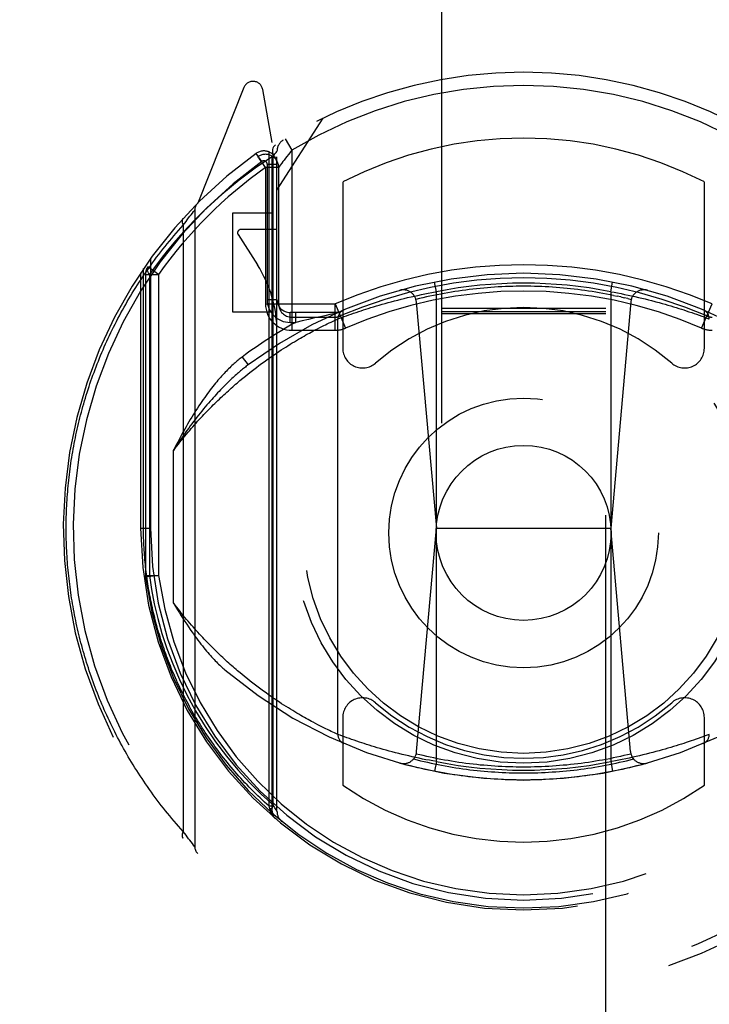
# Model space of a CAD drawing. Header units: inches. Extents: x 0 to 181, y 0 to 117.
# Tile 52 of 92: x 55.24 to 56.29, y 62.02 to 63.51. Entities that reach past the tile are written whole.
import ezdxf

# ---------------------------------------------------------------- set-up
doc = ezdxf.new("R2010")
doc.units = ezdxf.units.IN
doc.header["$LTSCALE"] = 9.946809
doc.header["$MEASUREMENT"] = 0
doc.linetypes.add('HIDDEN', pattern=[0.2, 0.1, -0.1])
doc.layers.get('0').update_dxf_attribs({"linetype": 'CONTINUOUS'})
doc.layers.add('DEFAULT_2', color=8, linetype='HIDDEN')
doc.layers.add('DIMENSIONS', color=7, linetype='CONTINUOUS')
doc.styles.get("Standard").update_dxf_attribs({"font": 'arial.ttf'})
doc.dimstyles.new('DIMSTYLE_1', dxfattribs={"dimtxt": 0.797872, "dimasz": 1.06383, "dimexe": 0.09, "dimexo": 0.07, "dimgap": 0.0375, "dimtad": 0, "dimtih": 1, "dimtoh": 1, "dimzin": 4, "dimdsep": 46, "dimtxsty": 'Standard', "dimblk": '_FILLED', "dimblk1": '_FILLED', "dimblk2": '_FILLED', "dimcen": 0.09, "dimazin": 1, "dimtfac": 1, "dimtofl": 0, "dimtmove": 0, "dimatfit": 3, "dimldrblk": '_FILLED', "dimfxl": 1, "dimtolj": 1, "dimtzin": 4, "dimarcsym": 0})

# ---------------------------------------------------------------- blocks, each defined once
blk = doc.blocks.new('_FILLED')
at = {"color": 0, "linetype": 'ByBlock'}
blk.add_solid([(0, 0), (-1, 0.2), (-1, -0.2)], dxfattribs=at)
blk = doc.blocks.new('*D13')
at = {"layer": 'DIMENSIONS', "color": 2, "linetype": 'Continuous'}
for p, q in [((55.1921, 50.0227), (53.1503, 50.0227)), ((58.8171, 50.0227), (60.9448, 50.0227))]:
    blk.add_line(p, q, dxfattribs=at)
at = {"layer": 'DIMENSIONS', "color": 2, "linetype": 'Continuous', "xscale": 1.0638297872, "yscale": 1.0638297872, "zscale": 1.0638297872}
blk.add_blockref('_FILLED', (55.1921, 50.0227), dxfattribs=at)
at = {"layer": 'DIMENSIONS', "color": 2, "linetype": 'Continuous', "xscale": 1.0638297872, "yscale": 1.0638297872, "zscale": 1.0638297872, "rotation": 180}
blk.add_blockref('_FILLED', (58.8171, 50.0227), dxfattribs=at)
at = {"layer": 'DIMENSIONS', "color": 2, "linetype": 'Continuous', "insert": (52.7513, 50.4216), "char_height": 0.79787, "width": 2.168196, "attachment_point": 3, "line_spacing_factor": 0.9}
blk.add_mtext('3.63', dxfattribs=at)

msp = doc.modelspace()

# ---------------------------------------------------------------- linework, layer by layer
at = {"layer": 'DEFAULT_2', "color": 8, "linetype": 'HIDDEN'}
for p, q in [((55.8796, 65.884), (55.8796, 39.8821)), ((56.1296, 39.8821), (56.1296, 65.884)), ((55.5792, 63.4098), (55.509, 63.2343)), ((55.6221, 63.3262), (55.6079, 63.4068)), ((55.6296, 63.254), (55.6996, 63.363)), ((55.6177, 62.3177), (55.6177, 63.3511)), ((55.6221, 62.31), (55.6221, 63.3262)), ((55.6418, 63.3316), (55.6521, 63.3145)), ((55.6067, 63.2975), (55.598, 63.3098)), ((55.6238, 63.3056), (55.6264, 63.3089)), ((55.6264, 63.3089), (55.6282, 63.3112)), ((55.6296, 62.3099), (55.6296, 63.3129)), ((55.6521, 63.3145), (55.6471, 63.3082)), ((55.6521, 63.3145), (55.6521, 63.0409)), ((55.6008, 63.3048), (55.6006, 63.3046)), ((55.6008, 63.3048), (55.6006, 63.3046)), ((55.6013, 63.3051), (55.6008, 63.3048)), ((55.6146, 63.2935), (55.6146, 63.0879)), ((55.6146, 63.2935), (55.6296, 63.2935)), ((55.6238, 62.3197), (55.6238, 63.3057)), ((55.6121, 63.2883), (55.6121, 63.0809)), ((55.6321, 63.2883), (55.6121, 63.2883)), ((55.6321, 63.2883), (55.6321, 63.0809)), ((55.7296, 63.2662), (55.7296, 63.0136)), ((56.2796, 63.0136), (56.2796, 63.2662)), ((55.499, 63.2166), (55.5009, 63.2189)), ((55.5009, 63.2189), (55.5027, 63.2213)), ((55.5027, 63.2213), (55.5045, 63.2236)), ((55.5045, 63.2236), (55.5046, 63.2237)), ((55.5046, 63.2237), (55.5046, 62.2562)), ((55.5621, 63.219), (55.5621, 63.069)), ((55.6221, 63.219), (55.5621, 63.219)), ((55.487, 63.2006), (55.4892, 63.2036)), ((55.4892, 63.2036), (55.4913, 63.2064)), ((55.4913, 63.2064), (55.4931, 63.2088)), ((55.4931, 63.2088), (55.4952, 63.2116)), ((55.4952, 63.2116), (55.4971, 63.2141)), ((55.4971, 63.2141), (55.499, 63.2166)), ((55.487, 63.2006), (55.487, 62.2793)), ((55.6296, 63.194), (55.5746, 63.194)), ((55.5704, 63.1863), (55.5999, 63.1404)), ((55.4371, 63.1498), (55.4371, 62.74)), ((55.4221, 63.1282), (55.4221, 62.74)), ((55.4265, 62.74), (55.4265, 63.1347)), ((55.4496, 63.1259), (55.4333, 63.1374)), ((55.4296, 63.1259), (55.4296, 62.6683)), ((55.4296, 63.1259), (55.4496, 63.1259)), ((55.4355, 63.1259), (55.4355, 62.6682)), ((55.4496, 63.1259), (55.4496, 62.6683)), ((55.8721, 63.0995), (55.8692, 63.1142)), ((56.1371, 63.0995), (56.14, 63.1142)), ((55.8545, 63.0962), (55.8597, 63.0972)), ((55.8597, 63.0972), (55.865, 63.0982)), ((55.8721, 62.3854), (55.8721, 63.0995)), ((56.1371, 63.0995), (56.1371, 62.3854)), ((56.1371, 63.0995), (56.1424, 63.0986)), ((56.1424, 63.0986), (56.1477, 63.0976)), ((56.1477, 63.0976), (56.153, 63.0966)), ((55.6146, 63.0879), (55.6296, 63.0879)), ((55.794, 63.0818), (55.7987, 63.083)), ((55.7987, 63.083), (55.8034, 63.0843)), ((55.8034, 63.0843), (55.8083, 63.0856)), ((55.8083, 63.0856), (55.8132, 63.0869)), ((55.8132, 63.0869), (55.8182, 63.0881)), ((55.8182, 63.0881), (55.8232, 63.0893)), ((55.8232, 63.0893), (55.8283, 63.0905)), ((55.8283, 63.0905), (55.8335, 63.0917)), ((55.8335, 63.0917), (55.8387, 63.0929)), ((55.8387, 63.0929), (55.8439, 63.094)), ((55.8415, 63.0841), (55.8721, 62.74)), ((55.8439, 63.094), (55.8492, 63.0951)), ((55.8492, 63.0951), (55.8545, 63.0962)), ((56.1677, 63.0841), (56.1371, 62.74)), ((56.1415, 63.0939), (56.1469, 63.0928)), ((56.1523, 63.0916), (56.1469, 63.0928)), ((56.1523, 63.0916), (56.1577, 63.0904)), ((56.153, 63.0966), (56.1583, 63.0955)), ((56.163, 63.0891), (56.1577, 63.0904)), ((56.1583, 63.0955), (56.1636, 63.0944)), ((56.163, 63.0891), (56.1684, 63.0878)), ((56.1636, 63.0944), (56.1688, 63.0933)), ((56.1688, 63.0933), (56.174, 63.0921)), ((56.174, 63.0921), (56.1792, 63.0909)), ((56.1792, 63.0909), (56.1843, 63.0897)), ((56.1843, 63.0897), (56.1894, 63.0885)), ((56.1894, 63.0885), (56.1944, 63.0873)), ((56.1944, 63.0873), (56.1993, 63.086)), ((56.2058, 63.0843), (56.2106, 63.083)), ((56.2106, 63.083), (56.2152, 63.0818)), ((55.5621, 63.069), (55.6221, 63.069)), ((55.6121, 63.0809), (55.718, 63.0809)), ((55.6496, 63.0529), (55.6496, 63.0679)), ((55.7221, 63.0679), (55.6496, 63.0679)), ((55.6582, 63.0529), (55.6582, 63.0679)), ((55.7179, 63.0409), (55.7179, 63.0809)), ((55.7179, 63.0809), (55.7339, 63.0442)), ((55.7459, 63.0667), (55.7499, 63.0681)), ((55.7499, 63.0681), (55.7541, 63.0695)), ((55.7541, 63.0695), (55.7574, 63.0706)), ((55.7574, 63.0706), (55.761, 63.0718)), ((55.761, 63.0718), (55.7646, 63.073)), ((55.7646, 63.073), (55.7684, 63.0742)), ((55.7684, 63.0742), (55.7724, 63.0754)), ((55.7724, 63.0754), (55.7765, 63.0767)), ((55.7765, 63.0767), (55.7807, 63.0779)), ((55.7807, 63.0779), (55.785, 63.0792)), ((55.785, 63.0792), (55.7895, 63.0805)), ((55.7895, 63.0805), (55.794, 63.0818)), ((56.1296, 63.074), (55.8796, 63.074)), ((56.1296, 63.0689), (55.8796, 63.0689)), ((56.2152, 63.0818), (56.2198, 63.0805)), ((56.2198, 63.0805), (56.2242, 63.0792)), ((56.2242, 63.0792), (56.2286, 63.0779)), ((56.2286, 63.0779), (56.2328, 63.0767)), ((56.2328, 63.0767), (56.2368, 63.0754)), ((56.2368, 63.0754), (56.2408, 63.0742)), ((56.2408, 63.0742), (56.2446, 63.073)), ((56.2446, 63.073), (56.2483, 63.0718)), ((56.2483, 63.0718), (56.2518, 63.0706)), ((56.2518, 63.0706), (56.2562, 63.0692)), ((56.2562, 63.0692), (56.2604, 63.0677)), ((56.2604, 63.0677), (56.2643, 63.0664)), ((56.2754, 63.0442), (56.2913, 63.0809)), ((55.6496, 63.0529), (55.6582, 63.0529)), ((55.6521, 63.0609), (55.7179, 63.0609)), ((55.6679, 63.0552), (55.6582, 63.0529)), ((55.6777, 63.0575), (55.6679, 63.0552)), ((55.6868, 63.0596), (55.6777, 63.0575)), ((55.6959, 63.0616), (55.6868, 63.0596)), ((55.7046, 63.0635), (55.6959, 63.0616)), ((55.7101, 63.0647), (55.7046, 63.0635)), ((55.706, 63.0506), (55.7092, 63.0521)), ((55.7092, 63.0521), (55.712, 63.0534)), ((55.7192, 63.0666), (55.7101, 63.0647)), ((55.712, 63.0534), (55.7151, 63.0549)), ((55.7151, 63.0549), (55.7181, 63.0562)), ((55.7181, 63.0562), (55.7208, 63.0575)), ((55.7221, 63.0581), (55.7252, 63.0592)), ((55.7221, 62.4269), (55.7221, 63.0581)), ((55.7252, 63.0592), (55.7285, 63.0605)), ((55.7285, 63.0605), (55.7319, 63.0617)), ((55.7319, 63.0617), (55.7351, 63.0629)), ((55.7351, 63.0629), (55.7389, 63.0643)), ((55.7389, 63.0643), (55.7423, 63.0655)), ((55.7423, 63.0655), (55.7459, 63.0667)), ((56.1296, 63.0658), (55.8796, 63.0658)), ((56.2643, 63.0664), (56.2678, 63.0652)), ((56.2678, 63.0652), (56.2719, 63.0637)), ((56.2719, 63.0637), (56.2755, 63.0624)), ((56.2755, 63.0624), (56.2791, 63.0611)), ((56.2791, 63.0611), (56.2825, 63.0598)), ((56.2825, 63.0598), (56.286, 63.0585)), ((56.286, 63.0585), (56.2871, 63.0581)), ((55.6521, 63.0409), (55.7179, 63.0409)), ((55.6791, 63.0367), (55.6817, 63.0381)), ((55.6817, 63.0381), (55.6842, 63.0395)), ((55.6842, 63.0395), (55.6878, 63.0414)), ((55.6878, 63.0414), (55.6913, 63.0432)), ((55.6913, 63.0432), (55.6946, 63.0449)), ((55.6946, 63.0449), (55.6977, 63.0465)), ((55.6977, 63.0465), (55.7007, 63.048)), ((55.7007, 63.048), (55.7035, 63.0493)), ((55.7035, 63.0493), (55.706, 63.0506)), ((55.6528, 63.0216), (55.656, 63.0235)), ((55.656, 63.0235), (55.6591, 63.0254)), ((55.6591, 63.0254), (55.6622, 63.0272)), ((55.6622, 63.0272), (55.6652, 63.0289)), ((55.6652, 63.0289), (55.6681, 63.0306)), ((55.6681, 63.0306), (55.6709, 63.0322)), ((55.6709, 63.0322), (55.6737, 63.0338)), ((55.6737, 63.0338), (55.6765, 63.0353)), ((55.6765, 63.0353), (55.6791, 63.0367)), ((55.6289, 63.0063), (55.6325, 63.0087)), ((55.6325, 63.0087), (55.636, 63.011)), ((55.636, 63.011), (55.6395, 63.0132)), ((55.6395, 63.0132), (55.6429, 63.0154)), ((55.6429, 63.0154), (55.6463, 63.0175)), ((55.6463, 63.0175), (55.6496, 63.0196)), ((55.6496, 63.0196), (55.6528, 63.0216)), ((55.5766, 63.0002), (55.5856, 62.9882)), ((55.6062, 62.9903), (55.6101, 62.9932)), ((55.6101, 62.9932), (55.614, 62.996)), ((55.614, 62.996), (55.6178, 62.9987)), ((55.6178, 62.9987), (55.6215, 63.0013)), ((55.6215, 63.0013), (55.6252, 63.0038)), ((55.6252, 63.0038), (55.6289, 63.0063)), ((55.5859, 62.9748), (55.5901, 62.9781)), ((55.5901, 62.9781), (55.5942, 62.9813)), ((55.5942, 62.9813), (55.5982, 62.9844)), ((55.5982, 62.9844), (55.6022, 62.9874)), ((55.6022, 62.9874), (55.6062, 62.9903)), ((55.5688, 62.9607), (55.5732, 62.9644)), ((55.5732, 62.9644), (55.5775, 62.968)), ((55.5775, 62.968), (55.5817, 62.9714)), ((55.5817, 62.9714), (55.5859, 62.9748)), ((55.4721, 62.6266), (55.4721, 62.8584)), ((55.4221, 62.74), (55.4265, 62.74)), ((55.4221, 62.74), (55.4371, 62.74)), ((55.842, 62.4007), (55.8721, 62.74)), ((55.8721, 62.74), (56.1371, 62.74)), ((56.1673, 62.4007), (56.1371, 62.74)), ((55.4296, 62.6683), (55.4298, 62.6656)), ((55.4296, 62.6683), (55.4496, 62.6683)), ((55.4496, 62.6683), (55.4298, 62.6656)), ((55.5804, 62.5146), (55.5761, 62.5181)), ((55.5846, 62.5112), (55.5804, 62.5146)), ((55.5888, 62.5078), (55.5846, 62.5112)), ((55.5929, 62.5046), (55.5888, 62.5078)), ((55.597, 62.5015), (55.5929, 62.5046)), ((55.6011, 62.4984), (55.597, 62.5015)), ((55.605, 62.4954), (55.6011, 62.4984)), ((55.609, 62.4926), (55.605, 62.4954)), ((55.6129, 62.4898), (55.609, 62.4926)), ((55.6167, 62.487), (55.6129, 62.4898)), ((55.6205, 62.4844), (55.6167, 62.487)), ((55.6296, 62.4781), (55.626, 62.4806)), ((55.6332, 62.4758), (55.6296, 62.4781)), ((55.6367, 62.4735), (55.6332, 62.4758)), ((55.6402, 62.4712), (55.6367, 62.4735)), ((55.6436, 62.4691), (55.6402, 62.4712)), ((55.647, 62.467), (55.6436, 62.4691)), ((55.6502, 62.4649), (55.647, 62.467)), ((55.6535, 62.463), (55.6502, 62.4649)), ((55.6566, 62.4611), (55.6535, 62.463)), ((55.6597, 62.4592), (55.6566, 62.4611)), ((55.6628, 62.4574), (55.6597, 62.4592)), ((55.6657, 62.4557), (55.6628, 62.4574)), ((55.6686, 62.454), (55.6657, 62.4557)), ((55.6715, 62.4524), (55.6686, 62.454)), ((55.6742, 62.4509), (55.6715, 62.4524)), ((55.6769, 62.4494), (55.6742, 62.4509)), ((55.6796, 62.4479), (55.6769, 62.4494)), ((55.6821, 62.4466), (55.6796, 62.4479)), ((55.6846, 62.4452), (55.6821, 62.4466)), ((55.6882, 62.4433), (55.6846, 62.4452)), ((55.6917, 62.4415), (55.6882, 62.4433)), ((55.6949, 62.4399), (55.6917, 62.4415)), ((55.698, 62.4383), (55.6949, 62.4399)), ((55.7296, 62.4524), (55.7296, 62.3496)), ((56.2796, 62.3496), (56.2796, 62.4524)), ((55.7009, 62.4369), (55.698, 62.4383)), ((55.7037, 62.4355), (55.7009, 62.4369)), ((55.7062, 62.4343), (55.7037, 62.4355)), ((55.7094, 62.4328), (55.7062, 62.4343)), ((55.7122, 62.4314), (55.7094, 62.4328)), ((55.7146, 62.4303), (55.7122, 62.4314)), ((55.7172, 62.4291), (55.7146, 62.4303)), ((55.7199, 62.4278), (55.7172, 62.4291)), ((55.7221, 62.4269), (55.7199, 62.4278)), ((55.7255, 62.4256), (55.7221, 62.4269)), ((55.729, 62.4243), (55.7255, 62.4256)), ((55.7325, 62.423), (55.729, 62.4243)), ((56.2807, 62.4244), (56.2774, 62.4232)), ((56.284, 62.4257), (56.2807, 62.4244)), ((56.2871, 62.4269), (56.284, 62.4257)), ((55.7359, 62.4218), (55.7325, 62.423)), ((55.7397, 62.4204), (55.7359, 62.4218)), ((55.7431, 62.4192), (55.7397, 62.4204)), ((55.7469, 62.4179), (55.7431, 62.4192)), ((55.7509, 62.4165), (55.7469, 62.4179)), ((55.7552, 62.415), (55.7509, 62.4165)), ((55.7586, 62.4139), (55.7552, 62.415)), ((55.7622, 62.4128), (55.7586, 62.4139)), ((55.7659, 62.4116), (55.7622, 62.4128)), ((55.7697, 62.4103), (55.7659, 62.4116)), ((55.7737, 62.4091), (55.7697, 62.4103)), ((55.7779, 62.4079), (55.7737, 62.4091)), ((56.2368, 62.4095), (56.2328, 62.4083)), ((56.2408, 62.4108), (56.2368, 62.4095)), ((56.2446, 62.412), (56.2408, 62.4108)), ((56.2483, 62.4131), (56.2446, 62.412)), ((56.2518, 62.4143), (56.2483, 62.4131)), ((56.2551, 62.4154), (56.2518, 62.4143)), ((56.2594, 62.4168), (56.2551, 62.4154)), ((56.2633, 62.4182), (56.2594, 62.4168)), ((56.267, 62.4195), (56.2633, 62.4182)), ((56.2703, 62.4207), (56.267, 62.4195)), ((56.2741, 62.422), (56.2703, 62.4207)), ((56.2774, 62.4232), (56.2741, 62.422)), ((55.7821, 62.4066), (55.7779, 62.4079)), ((55.7865, 62.4053), (55.7821, 62.4066)), ((55.791, 62.404), (55.7865, 62.4053)), ((55.7956, 62.4027), (55.791, 62.404)), ((55.8003, 62.4015), (55.7956, 62.4027)), ((55.805, 62.4002), (55.8003, 62.4015)), ((55.8099, 62.3989), (55.805, 62.4002)), ((55.8148, 62.3977), (55.8099, 62.3989)), ((55.8199, 62.3964), (55.8148, 62.3977)), ((55.8249, 62.3952), (55.8199, 62.3964)), ((55.83, 62.394), (55.8249, 62.3952)), ((55.8352, 62.3928), (55.83, 62.394)), ((56.1809, 62.3944), (56.1757, 62.3932)), ((56.186, 62.3956), (56.1809, 62.3944)), ((56.1911, 62.3968), (56.186, 62.3956)), ((56.196, 62.3981), (56.1911, 62.3968)), ((56.201, 62.3993), (56.196, 62.3981)), ((56.2058, 62.4006), (56.201, 62.3993)), ((56.2106, 62.4019), (56.2058, 62.4006)), ((56.2152, 62.4032), (56.2106, 62.4019)), ((56.2198, 62.4045), (56.2152, 62.4032)), ((56.2242, 62.4057), (56.2198, 62.4045)), ((56.2286, 62.407), (56.2242, 62.4057)), ((56.2328, 62.4083), (56.2286, 62.407)), ((55.8404, 62.3917), (55.8352, 62.3928)), ((55.8457, 62.3905), (55.8404, 62.3917)), ((55.8509, 62.3894), (55.8457, 62.3905)), ((55.8562, 62.3884), (55.8509, 62.3894)), ((55.8615, 62.3874), (55.8562, 62.3884)), ((55.8668, 62.3864), (55.8615, 62.3874)), ((55.8721, 62.3854), (55.8668, 62.3864)), ((55.8721, 62.3854), (55.8692, 62.3707)), ((56.1371, 62.3854), (56.14, 62.3707)), ((56.1495, 62.3877), (56.1442, 62.3867)), ((56.1548, 62.3887), (56.1495, 62.3877)), ((56.1601, 62.3898), (56.1548, 62.3887)), ((56.1653, 62.3909), (56.1601, 62.3898)), ((56.1706, 62.392), (56.1653, 62.3909)), ((56.1757, 62.3932), (56.1706, 62.392)), ((55.6264, 62.3152), (55.6238, 62.3197)), ((55.6187, 62.3138), (55.6177, 62.3177)), ((55.6221, 62.3177), (55.6177, 62.3177)), ((55.619, 62.3119), (55.6187, 62.3138)), ((55.6221, 62.3138), (55.6187, 62.3138)), ((55.6191, 62.3112), (55.619, 62.3119)), ((55.6221, 62.31), (55.6221, 62.3101)), ((55.6282, 62.3121), (55.6264, 62.3152)), ((55.6293, 62.3104), (55.6282, 62.3121)), ((55.4892, 62.2763), (55.487, 62.2793)), ((55.4913, 62.2736), (55.4892, 62.2763)), ((55.4931, 62.2711), (55.4913, 62.2736)), ((55.4952, 62.2683), (55.4931, 62.2711)), ((55.4971, 62.2659), (55.4952, 62.2683)), ((55.499, 62.2634), (55.4971, 62.2659)), ((55.5009, 62.261), (55.499, 62.2634)), ((55.5027, 62.2587), (55.5009, 62.261)), ((55.5046, 62.2562), (55.5027, 62.2587))]:
    msp.add_line(p, q, dxfattribs=at)
for points in [[(55.6271, 63.3225), (55.6256, 63.3212), (55.6244, 63.3197), (55.6235, 63.3179), (55.6229, 63.3157), (55.6226, 63.3134), (55.6227, 63.3109), (55.6231, 63.3083), (55.6238, 63.3056)], [(55.6282, 63.3112), (55.6293, 63.3125), (55.6295, 63.3128), (55.6296, 63.3129)], [(55.6471, 63.3082), (55.6447, 63.3052), (55.6424, 63.3023), (55.6404, 63.2996), (55.6386, 63.2972), (55.637, 63.295), (55.6345, 63.2916)], [(55.6238, 63.3057), (55.5982, 63.2886), (55.5721, 63.2691), (55.5455, 63.247), (55.5184, 63.2224)], [(55.6039, 63.2999), (55.603, 63.3012), (55.6022, 63.3023), (55.6015, 63.3032), (55.601, 63.304), (55.6007, 63.3044), (55.6006, 63.3046)], [(55.6121, 63.2883), (55.6111, 63.2897), (55.6101, 63.2912), (55.609, 63.2927), (55.6079, 63.2943), (55.6068, 63.2958), (55.6058, 63.2973), (55.6039, 63.2999)], [(55.6345, 63.2916), (55.6336, 63.2903), (55.6325, 63.2888)], [(55.6325, 63.2888), (55.6322, 63.2884), (55.6321, 63.2883)], [(55.5184, 63.2224), (55.5059, 63.21), (55.4941, 63.1977), (55.483, 63.1856), (55.4726, 63.1737), (55.4628, 63.1618), (55.4534, 63.15), (55.4442, 63.138), (55.4355, 63.1259)], [(55.4865, 63.2107), (55.4864, 63.2106), (55.4863, 63.2104), (55.4862, 63.2103), (55.4861, 63.2102), (55.486, 63.21), (55.4859, 63.2098), (55.4858, 63.2097), (55.4858, 63.2095), (55.4857, 63.2094), (55.4856, 63.2092), (55.4855, 63.209), (55.4855, 63.2088), (55.4854, 63.2086), (55.4854, 63.2085), (55.4853, 63.2083), (55.4853, 63.2081), (55.4853, 63.2079), (55.4853, 63.2077), (55.4852, 63.2075), (55.4852, 63.2073), (55.4852, 63.2071), (55.4852, 63.2068), (55.4852, 63.2066), (55.4852, 63.2064), (55.4852, 63.2062), (55.4852, 63.206), (55.4853, 63.2057), (55.4853, 63.2055), (55.4853, 63.2053), (55.4854, 63.205), (55.4854, 63.2048), (55.4855, 63.2046), (55.4855, 63.2043), (55.4856, 63.2041), (55.4857, 63.2039), (55.4857, 63.2036), (55.4858, 63.2034), (55.4859, 63.2031), (55.486, 63.2029), (55.4861, 63.2026), (55.4862, 63.2024), (55.4863, 63.2021), (55.4864, 63.2019), (55.4865, 63.2016), (55.4867, 63.2014), (55.4868, 63.2011), (55.4869, 63.2009), (55.487, 63.2006)], [(55.309, 62.74), (55.309, 62.7443), (55.3091, 62.7485), (55.3091, 62.7528), (55.3092, 62.7571), (55.3093, 62.7614), (55.3095, 62.7657), (55.3097, 62.77), (55.3099, 62.7743), (55.3101, 62.7786), (55.3104, 62.7829), (55.3106, 62.7872), (55.311, 62.7915), (55.3113, 62.7958), (55.3117, 62.8001), (55.312, 62.8044), (55.3125, 62.8087), (55.3129, 62.813), (55.3134, 62.8173), (55.3139, 62.8216), (55.3144, 62.8259), (55.315, 62.8302), (55.3156, 62.8345), (55.3162, 62.8388), (55.3168, 62.8431), (55.3175, 62.8474), (55.3182, 62.8517), (55.3189, 62.856), (55.3197, 62.8603), (55.3204, 62.8646), (55.3213, 62.8689), (55.3221, 62.8732), (55.323, 62.8775), (55.3239, 62.8819), (55.3248, 62.8862), (55.3258, 62.8905), (55.3267, 62.8948), (55.3278, 62.8991), (55.3288, 62.9034), (55.3299, 62.9077), (55.331, 62.9121), (55.3321, 62.9164), (55.3333, 62.9207), (55.3345, 62.925), (55.3357, 62.9293), (55.337, 62.9337), (55.3383, 62.938), (55.3396, 62.9423), (55.3409, 62.9466), (55.3423, 62.951), (55.3437, 62.9553), (55.3452, 62.9596), (55.3467, 62.9639), (55.3482, 62.9682), (55.3497, 62.9726), (55.3513, 62.9769), (55.3529, 62.9812), (55.3545, 62.9855), (55.3562, 62.9899), (55.3579, 62.9942), (55.3597, 62.9985), (55.3614, 63.0028), (55.3633, 63.0071), (55.3651, 63.0114), (55.367, 63.0158), (55.3689, 63.0201), (55.3708, 63.0244), (55.3728, 63.0287), (55.3749, 63.033), (55.3769, 63.0373), (55.379, 63.0416), (55.3811, 63.0459), (55.3833, 63.0502), (55.3855, 63.0545), (55.3877, 63.0588), (55.39, 63.0631), (55.3923, 63.0673), (55.3947, 63.0716), (55.397, 63.0759), (55.3995, 63.0802), (55.4019, 63.0844), (55.4044, 63.0887), (55.407, 63.0929), (55.4095, 63.0972), (55.4121, 63.1014), (55.4148, 63.1057), (55.4175, 63.1099), (55.4202, 63.1141), (55.423, 63.1183), (55.4258, 63.1225), (55.4287, 63.1267), (55.4315, 63.1309), (55.4345, 63.1351), (55.4375, 63.1393), (55.4405, 63.1435), (55.4435, 63.1476), (55.4466, 63.1518), (55.4498, 63.1559), (55.4529, 63.16), (55.4562, 63.1642), (55.4594, 63.1683), (55.4627, 63.1723), (55.4661, 63.1764), (55.4695, 63.1805), (55.4729, 63.1846), (55.4764, 63.1886), (55.4799, 63.1926), (55.4834, 63.1966), (55.487, 63.2006)], [(55.4355, 63.1259), (55.4341, 63.1281), (55.4331, 63.1303), (55.4325, 63.1324), (55.4323, 63.1343), (55.4326, 63.136), (55.4333, 63.1374)], [(56.0046, 63.1078), (55.9991, 63.1078), (55.9936, 63.1077), (55.9881, 63.1076), (55.9826, 63.1075), (55.9771, 63.1073), (55.9716, 63.107), (55.966, 63.1067), (55.9605, 63.1064), (55.955, 63.106), (55.9495, 63.1056), (55.9441, 63.1051), (55.9386, 63.1046), (55.9331, 63.104), (55.9276, 63.1034), (55.9221, 63.1028), (55.9167, 63.1021), (55.9112, 63.1014), (55.9057, 63.1006), (55.9003, 63.0998), (55.8948, 63.0989), (55.8894, 63.098), (55.884, 63.097), (55.8786, 63.096), (55.8731, 63.095), (55.8677, 63.0939), (55.8623, 63.0928), (55.857, 63.0916), (55.8516, 63.0904), (55.8462, 63.0891), (55.8409, 63.0878)], [(55.865, 63.0982), (55.8704, 63.0992), (55.8721, 63.0995)], [(56.1415, 63.0939), (56.1361, 63.095), (56.1307, 63.096), (56.1253, 63.097), (56.1198, 63.098), (56.1144, 63.0989), (56.109, 63.0998), (56.1035, 63.1006), (56.098, 63.1014), (56.0926, 63.1021), (56.0871, 63.1028), (56.0816, 63.1034), (56.0762, 63.104), (56.0707, 63.1046), (56.0652, 63.1051), (56.0597, 63.1056), (56.0542, 63.106), (56.0487, 63.1064), (56.0432, 63.1067), (56.0377, 63.107), (56.0322, 63.1073), (56.0267, 63.1075), (56.0212, 63.1076), (56.0156, 63.1077), (56.0101, 63.1078), (56.0046, 63.1078)], [(56.1993, 63.086), (56.2042, 63.0848), (56.2058, 63.0843)], [(55.7208, 63.0575), (55.7221, 63.0581), (55.7221, 63.0581)], [(55.5766, 63.0002), (55.5752, 62.9991), (55.5737, 62.998), (55.5722, 62.9968), (55.5706, 62.9955), (55.5691, 62.9943), (55.5675, 62.993), (55.566, 62.9916), (55.5644, 62.9902), (55.5627, 62.9887), (55.5611, 62.9872), (55.5594, 62.9857), (55.5577, 62.9841), (55.5561, 62.9824), (55.5543, 62.9807), (55.5526, 62.9789), (55.5508, 62.9771), (55.5491, 62.9753), (55.5473, 62.9733), (55.5454, 62.9713), (55.5436, 62.9693), (55.5417, 62.9671), (55.5398, 62.965), (55.5379, 62.9627), (55.536, 62.9604), (55.534, 62.958), (55.5321, 62.9555), (55.5301, 62.953), (55.528, 62.9503), (55.526, 62.9476), (55.5239, 62.9448), (55.5218, 62.942), (55.5197, 62.939), (55.5175, 62.9359), (55.5153, 62.9327), (55.5131, 62.9295), (55.5109, 62.9261), (55.5086, 62.9226), (55.5063, 62.9191)], [(55.5856, 62.9882), (55.5843, 62.9872), (55.5829, 62.9862), (55.5815, 62.9851), (55.5801, 62.984), (55.5787, 62.9828), (55.5772, 62.9816), (55.5757, 62.9804), (55.5742, 62.9791), (55.5726, 62.9778), (55.571, 62.9765), (55.5694, 62.9751), (55.5678, 62.9737), (55.5661, 62.9722), (55.5644, 62.9706), (55.5627, 62.9691), (55.5609, 62.9674), (55.5591, 62.9658), (55.5573, 62.964), (55.5555, 62.9623), (55.5536, 62.9604), (55.5516, 62.9585), (55.5497, 62.9566), (55.5477, 62.9545), (55.5456, 62.9524), (55.5436, 62.9503), (55.5415, 62.9481), (55.5393, 62.9458), (55.5371, 62.9434), (55.5349, 62.941), (55.5326, 62.9384), (55.5303, 62.9358), (55.5279, 62.9331), (55.5255, 62.9303), (55.5231, 62.9274), (55.5206, 62.9245), (55.518, 62.9214), (55.5154, 62.9182), (55.5128, 62.915)], [(55.4721, 62.8584), (55.4746, 62.8616), (55.4771, 62.8648), (55.4796, 62.8679), (55.482, 62.871), (55.4845, 62.8741), (55.487, 62.8771), (55.4894, 62.8801), (55.4919, 62.883), (55.4943, 62.886), (55.4968, 62.8888), (55.4992, 62.8916), (55.5017, 62.8944), (55.5041, 62.8972), (55.5065, 62.8999), (55.5089, 62.9026), (55.5114, 62.9052), (55.5138, 62.9078), (55.5162, 62.9104), (55.5185, 62.9129), (55.5209, 62.9154), (55.5233, 62.9179), (55.5257, 62.9203), (55.528, 62.9227), (55.5304, 62.9251), (55.5327, 62.9274), (55.535, 62.9297), (55.5374, 62.932), (55.5397, 62.9342), (55.542, 62.9364), (55.5443, 62.9386), (55.5465, 62.9408), (55.5488, 62.9429), (55.5511, 62.945), (55.5533, 62.947), (55.5556, 62.9491), (55.5578, 62.9511), (55.5601, 62.9531), (55.5623, 62.955), (55.5645, 62.9569), (55.5667, 62.9588), (55.5688, 62.9607)], [(55.5063, 62.9191), (55.5042, 62.9157), (55.502, 62.9123), (55.4999, 62.9088), (55.4978, 62.9052), (55.4956, 62.9017), (55.4935, 62.898), (55.4914, 62.8943), (55.4892, 62.8905), (55.4871, 62.8867), (55.485, 62.8828), (55.4828, 62.8789), (55.4807, 62.8749), (55.4786, 62.8709), (55.4764, 62.8668), (55.4743, 62.8626), (55.4721, 62.8584)], [(55.5128, 62.915), (55.5103, 62.9118), (55.5078, 62.9087), (55.5053, 62.9055), (55.5028, 62.9022), (55.5003, 62.8989), (55.4978, 62.8955), (55.4953, 62.8921), (55.4927, 62.8886), (55.4902, 62.885), (55.4876, 62.8814), (55.4851, 62.8777), (55.4825, 62.874), (55.4799, 62.8702), (55.4773, 62.8663), (55.4747, 62.8624), (55.4721, 62.8584)], [(55.487, 62.2793), (55.4835, 62.2832), (55.48, 62.2871), (55.4766, 62.2911), (55.4732, 62.295), (55.4698, 62.299), (55.4665, 62.3029), (55.4632, 62.3069), (55.46, 62.3109), (55.4568, 62.3149), (55.4537, 62.319), (55.4505, 62.323), (55.4475, 62.327), (55.4444, 62.3311), (55.4414, 62.3351), (55.4385, 62.3392), (55.4356, 62.3433), (55.4327, 62.3474), (55.4298, 62.3515), (55.427, 62.3556), (55.4243, 62.3597), (55.4215, 62.3638), (55.4188, 62.3679), (55.4162, 62.3721), (55.4136, 62.3762), (55.411, 62.3804), (55.4085, 62.3845), (55.406, 62.3887), (55.4035, 62.3928), (55.4011, 62.397), (55.3987, 62.4012), (55.3963, 62.4054), (55.394, 62.4095), (55.3917, 62.4137), (55.3894, 62.4179), (55.3872, 62.4221), (55.385, 62.4263), (55.3829, 62.4305), (55.3808, 62.4347), (55.3787, 62.4389), (55.3767, 62.4431), (55.3747, 62.4473), (55.3727, 62.4516), (55.3707, 62.4558), (55.3688, 62.46), (55.367, 62.4642), (55.3651, 62.4685), (55.3633, 62.4727), (55.3615, 62.4769), (55.3598, 62.4811), (55.3581, 62.4854), (55.3564, 62.4896), (55.3548, 62.4939), (55.3531, 62.4981), (55.3516, 62.5023), (55.35, 62.5066), (55.3485, 62.5108), (55.347, 62.5151), (55.3455, 62.5193), (55.3441, 62.5235), (55.3427, 62.5278), (55.3413, 62.532), (55.34, 62.5363), (55.3387, 62.5405), (55.3374, 62.5447), (55.3362, 62.549), (55.335, 62.5532), (55.3338, 62.5575), (55.3326, 62.5617), (55.3315, 62.566), (55.3304, 62.5702), (55.3293, 62.5744), (55.3283, 62.5787), (55.3273, 62.5829), (55.3263, 62.5872), (55.3253, 62.5914), (55.3244, 62.5957), (55.3235, 62.5999), (55.3226, 62.6041), (55.3218, 62.6084), (55.321, 62.6126), (55.3202, 62.6169), (55.3194, 62.6211), (55.3187, 62.6253), (55.318, 62.6296), (55.3173, 62.6338), (55.3166, 62.6381), (55.316, 62.6423), (55.3154, 62.6466), (55.3148, 62.6508), (55.3143, 62.655), (55.3138, 62.6593), (55.3133, 62.6635), (55.3128, 62.6678), (55.3124, 62.672), (55.312, 62.6762), (55.3116, 62.6805), (55.3112, 62.6847), (55.3109, 62.689), (55.3106, 62.6932), (55.3103, 62.6974), (55.3101, 62.7017), (55.3099, 62.7059), (55.3097, 62.7102), (55.3095, 62.7144), (55.3093, 62.7187), (55.3092, 62.7229), (55.3091, 62.7272), (55.3091, 62.7314), (55.309, 62.7357), (55.309, 62.74)], [(55.6177, 62.3177), (55.6142, 62.3208), (55.6107, 62.324), (55.6072, 62.3272), (55.6038, 62.3304), (55.6004, 62.3336), (55.5971, 62.3369), (55.5938, 62.3402), (55.5905, 62.3434), (55.5872, 62.3467), (55.5841, 62.3501), (55.5809, 62.3534), (55.5778, 62.3567), (55.5747, 62.3601), (55.5716, 62.3634), (55.5686, 62.3668), (55.5656, 62.3702), (55.5627, 62.3736), (55.5598, 62.3771), (55.5569, 62.3805), (55.5541, 62.3839), (55.5513, 62.3874), (55.5486, 62.3908), (55.5458, 62.3943), (55.5432, 62.3978), (55.5405, 62.4013), (55.5379, 62.4048), (55.5353, 62.4083), (55.5328, 62.4118), (55.5303, 62.4153), (55.5278, 62.4189), (55.5254, 62.4224), (55.523, 62.426), (55.5206, 62.4295), (55.5183, 62.4331), (55.516, 62.4367), (55.5137, 62.4402), (55.5115, 62.4438), (55.5093, 62.4474), (55.5071, 62.451), (55.5049, 62.4546), (55.5028, 62.4582), (55.5008, 62.4618), (55.4987, 62.4654), (55.4967, 62.469), (55.4948, 62.4726), (55.4928, 62.4763), (55.4909, 62.4799), (55.489, 62.4835), (55.4872, 62.4871), (55.4854, 62.4908), (55.4836, 62.4944), (55.4818, 62.4981), (55.4801, 62.5017), (55.4784, 62.5053), (55.4768, 62.509), (55.4751, 62.5126), (55.4735, 62.5163), (55.472, 62.5199), (55.4704, 62.5236), (55.4689, 62.5273), (55.4674, 62.5309), (55.466, 62.5346), (55.4645, 62.5382), (55.4631, 62.5419), (55.4618, 62.5456), (55.4604, 62.5492), (55.4591, 62.5529), (55.4578, 62.5566), (55.4566, 62.5602), (55.4553, 62.5639), (55.4541, 62.5676), (55.453, 62.5712), (55.4518, 62.5749), (55.4507, 62.5786), (55.4496, 62.5822), (55.4485, 62.5859), (55.4475, 62.5896), (55.4465, 62.5932), (55.4455, 62.5969), (55.4445, 62.6006), (55.4436, 62.6042), (55.4427, 62.6079), (55.4418, 62.6116), (55.441, 62.6152), (55.4401, 62.6189), (55.4393, 62.6226), (55.4385, 62.6263), (55.4378, 62.6299), (55.4371, 62.6336), (55.4363, 62.6373), (55.4357, 62.6409), (55.435, 62.6446), (55.4344, 62.6483), (55.4338, 62.6519), (55.4332, 62.6556), (55.4326, 62.6593), (55.4321, 62.6629), (55.4316, 62.6666), (55.4311, 62.6703), (55.4307, 62.6739), (55.4302, 62.6776), (55.4298, 62.6813), (55.4294, 62.6849), (55.4291, 62.6886), (55.4287, 62.6923), (55.4284, 62.6959), (55.4281, 62.6996), (55.4279, 62.7033), (55.4276, 62.7069), (55.4274, 62.7106), (55.4272, 62.7143), (55.427, 62.7179), (55.4269, 62.7216), (55.4268, 62.7253), (55.4267, 62.729), (55.4266, 62.7326), (55.4265, 62.7363), (55.4265, 62.74)], [(55.4298, 62.6656), (55.4299, 62.666), (55.4304, 62.6664), (55.4312, 62.6669), (55.4323, 62.6673), (55.4338, 62.6678), (55.4355, 62.6683)], [(55.4355, 62.6682), (55.4387, 62.6468), (55.443, 62.625), (55.4483, 62.6028), (55.4547, 62.5801), (55.4622, 62.5571), (55.471, 62.5338), (55.4811, 62.5104), (55.4924, 62.4869)], [(55.4721, 62.6266), (55.4752, 62.6213), (55.4783, 62.6163), (55.4812, 62.6114), (55.4841, 62.6068), (55.4869, 62.6024), (55.4896, 62.5982), (55.4923, 62.5941), (55.4949, 62.5902), (55.4975, 62.5864), (55.5, 62.5828), (55.5024, 62.5794), (55.5048, 62.5761), (55.5071, 62.5728), (55.5094, 62.5698), (55.5117, 62.5668), (55.5139, 62.5639), (55.5161, 62.5612), (55.5182, 62.5585), (55.5203, 62.556), (55.5224, 62.5535), (55.5244, 62.5512), (55.5263, 62.5489), (55.5283, 62.5467), (55.5302, 62.5446), (55.532, 62.5426), (55.5339, 62.5406), (55.5356, 62.5388), (55.5374, 62.537), (55.5391, 62.5352), (55.5408, 62.5336), (55.5425, 62.532), (55.5441, 62.5305), (55.5457, 62.529), (55.5472, 62.5276), (55.5488, 62.5262), (55.5503, 62.525)], [(55.5761, 62.5181), (55.5718, 62.5217), (55.5696, 62.5236), (55.5674, 62.5254), (55.5652, 62.5273), (55.563, 62.5293), (55.5608, 62.5312), (55.5585, 62.5332), (55.5563, 62.5352), (55.554, 62.5373), (55.5518, 62.5393), (55.5495, 62.5414), (55.5472, 62.5436), (55.5449, 62.5457), (55.5426, 62.5479), (55.5403, 62.5501), (55.538, 62.5524), (55.5356, 62.5547), (55.5333, 62.557), (55.5309, 62.5593), (55.5285, 62.5617), (55.5262, 62.5641), (55.5238, 62.5666), (55.5214, 62.569), (55.519, 62.5715), (55.5166, 62.5741), (55.5142, 62.5767), (55.5117, 62.5793), (55.5093, 62.582), (55.5069, 62.5847), (55.5044, 62.5874), (55.502, 62.5902), (55.4995, 62.593), (55.4971, 62.5958), (55.4946, 62.5987), (55.4921, 62.6016), (55.4896, 62.6046), (55.4871, 62.6076), (55.4846, 62.6107), (55.4821, 62.6138), (55.4796, 62.6169), (55.4771, 62.6201), (55.4746, 62.6233), (55.4721, 62.6266)], [(55.4924, 62.4869), (55.5058, 62.4625), (55.5203, 62.4388), (55.5361, 62.4157), (55.5528, 62.3936), (55.5703, 62.3728), (55.5882, 62.3534), (55.6059, 62.3357), (55.6238, 62.3197)], [(55.626, 62.4806), (55.6223, 62.4831), (55.6205, 62.4844)], [(56.0046, 62.3771), (55.9991, 62.3771), (55.9936, 62.3772), (55.9881, 62.3773), (55.9826, 62.3775), (55.9771, 62.3777), (55.9716, 62.3779), (55.9662, 62.3782), (55.9607, 62.3785), (55.9552, 62.3789), (55.9497, 62.3793), (55.9442, 62.3798), (55.9387, 62.3803), (55.9333, 62.3809), (55.9278, 62.3815), (55.9223, 62.3821), (55.9169, 62.3828), (55.9114, 62.3835), (55.906, 62.3843), (55.9006, 62.3851), (55.8951, 62.386), (55.8897, 62.3869), (55.8843, 62.3878), (55.8789, 62.3888), (55.8735, 62.3899), (55.8681, 62.391), (55.8627, 62.3921), (55.8573, 62.3933), (55.852, 62.3945), (55.8466, 62.3957), (55.8413, 62.397)], [(56.1679, 62.397), (56.1626, 62.3957), (56.1573, 62.3945), (56.1519, 62.3933), (56.1465, 62.3921), (56.1411, 62.391), (56.1357, 62.3899), (56.1303, 62.3888), (56.1249, 62.3878), (56.1195, 62.3869), (56.1141, 62.386), (56.1087, 62.3851), (56.1032, 62.3843), (56.0978, 62.3835), (56.0923, 62.3828), (56.0869, 62.3821), (56.0814, 62.3815), (56.076, 62.3809), (56.0705, 62.3803), (56.065, 62.3798), (56.0595, 62.3793), (56.0541, 62.3789), (56.0486, 62.3785), (56.0431, 62.3782), (56.0376, 62.3779), (56.0321, 62.3777), (56.0266, 62.3775), (56.0211, 62.3773), (56.0156, 62.3772), (56.0101, 62.3771), (56.0046, 62.3771)], [(56.1926, 62.3832), (56.1872, 62.3817), (56.1818, 62.3803), (56.1763, 62.3789), (56.1709, 62.3775), (56.1655, 62.3762), (56.16, 62.3749), (56.1546, 62.3737), (56.1491, 62.3725), (56.1436, 62.3714), (56.1381, 62.3703), (56.1326, 62.3693), (56.1271, 62.3683), (56.1216, 62.3673), (56.1161, 62.3664), (56.1105, 62.3655), (56.105, 62.3647), (56.0995, 62.3639), (56.0939, 62.3632), (56.0884, 62.3625), (56.0828, 62.3618), (56.0772, 62.3612), (56.0717, 62.3607), (56.0661, 62.3602), (56.0605, 62.3597), (56.0549, 62.3593), (56.0494, 62.3589), (56.0438, 62.3586), (56.0382, 62.3583), (56.0326, 62.358), (56.027, 62.3578), (56.0214, 62.3577), (56.0158, 62.3576), (56.0102, 62.3575), (56.0046, 62.3575), (55.999, 62.3575), (55.9934, 62.3576), (55.9878, 62.3577), (55.9822, 62.3578), (55.9766, 62.358), (55.9711, 62.3583), (55.9655, 62.3586), (55.9599, 62.3589), (55.9543, 62.3593), (55.9487, 62.3597), (55.9431, 62.3602), (55.9376, 62.3607), (55.932, 62.3612), (55.9264, 62.3618), (55.9209, 62.3625), (55.9153, 62.3632), (55.9098, 62.3639), (55.9042, 62.3647), (55.8987, 62.3655), (55.8932, 62.3664), (55.8876, 62.3673), (55.8821, 62.3683), (55.8766, 62.3693), (55.8711, 62.3703), (55.8656, 62.3714), (55.8602, 62.3725), (55.8547, 62.3737), (55.8492, 62.3749), (55.8438, 62.3762), (55.8383, 62.3775), (55.8329, 62.3789), (55.8275, 62.3803), (55.8221, 62.3817), (55.8167, 62.3832)], [(55.8373, 62.3895), (55.8426, 62.3881), (55.8479, 62.3868), (55.8532, 62.3856), (55.8585, 62.3844), (55.8639, 62.3832), (55.8692, 62.3821), (55.8746, 62.381), (55.8799, 62.3799), (55.8853, 62.379), (55.8907, 62.378), (55.8961, 62.3771), (55.9014, 62.3762), (55.9068, 62.3754), (55.9122, 62.3747), (55.9176, 62.3739), (55.9231, 62.3732), (55.9285, 62.3726), (55.9339, 62.372), (55.9393, 62.3714), (55.9448, 62.3709), (55.9502, 62.3705), (55.9556, 62.3701), (55.9611, 62.3697), (55.9665, 62.3693), (55.9719, 62.3691), (55.9774, 62.3688), (55.9828, 62.3686), (55.9883, 62.3685), (55.9937, 62.3683), (55.9992, 62.3683), (56.0046, 62.3683), (56.0101, 62.3683), (56.0155, 62.3683), (56.021, 62.3685), (56.0264, 62.3686), (56.0319, 62.3688), (56.0373, 62.3691), (56.0427, 62.3693), (56.0482, 62.3697), (56.0536, 62.3701), (56.0591, 62.3705), (56.0645, 62.3709), (56.0699, 62.3714), (56.0753, 62.372), (56.0808, 62.3726), (56.0862, 62.3732), (56.0916, 62.3739), (56.097, 62.3747), (56.1024, 62.3754), (56.1078, 62.3762), (56.1132, 62.3771), (56.1186, 62.378), (56.1239, 62.379), (56.1293, 62.3799), (56.1347, 62.381), (56.14, 62.3821), (56.1454, 62.3832), (56.1507, 62.3844), (56.156, 62.3856), (56.1614, 62.3868), (56.1667, 62.3881), (56.172, 62.3895)], [(56.1442, 62.3867), (56.1389, 62.3857), (56.1371, 62.3854)], [(55.6238, 62.3197), (55.6229, 62.3174), (55.6223, 62.3152), (55.622, 62.313), (55.622, 62.3109), (55.6223, 62.309), (55.6228, 62.3073), (55.6237, 62.3058), (55.6248, 62.3046)], [(55.6221, 62.3102), (55.6221, 62.3102), (55.6221, 62.3103), (55.622, 62.3104), (55.622, 62.3104), (55.622, 62.3105), (55.6219, 62.3105), (55.6219, 62.3106), (55.6218, 62.3107), (55.6217, 62.3107), (55.6217, 62.3108), (55.6216, 62.3109), (55.6215, 62.3109), (55.6214, 62.311), (55.6213, 62.311), (55.6212, 62.3111), (55.6211, 62.3112), (55.621, 62.3112), (55.6209, 62.3113), (55.6207, 62.3113), (55.6206, 62.3114), (55.6205, 62.3114), (55.6203, 62.3115), (55.6202, 62.3116), (55.62, 62.3116), (55.6198, 62.3117), (55.6197, 62.3117), (55.6195, 62.3118), (55.6193, 62.3118), (55.6191, 62.3119), (55.619, 62.3119)], [(55.6222, 62.3085), (55.6222, 62.3086), (55.6222, 62.3087), (55.6221, 62.3088), (55.6221, 62.3089), (55.6221, 62.309), (55.622, 62.3091), (55.622, 62.3092), (55.6219, 62.3093), (55.6218, 62.3094), (55.6218, 62.3095), (55.6217, 62.3096), (55.6216, 62.3097), (55.6215, 62.3098), (55.6214, 62.3099), (55.6213, 62.3099), (55.6212, 62.31), (55.6211, 62.3101), (55.621, 62.3102), (55.6209, 62.3103), (55.6207, 62.3104), (55.6206, 62.3105), (55.6204, 62.3106), (55.6203, 62.3106), (55.6201, 62.3107), (55.62, 62.3108), (55.6198, 62.3109), (55.6196, 62.311), (55.6195, 62.311), (55.6193, 62.3111), (55.6191, 62.3112)], [(55.6274, 62.2986), (55.6272, 62.2988), (55.627, 62.2989), (55.6268, 62.2991), (55.6266, 62.2993), (55.6265, 62.2994), (55.6263, 62.2996), (55.6261, 62.2998), (55.6259, 62.3), (55.6257, 62.3002), (55.6255, 62.3003), (55.6254, 62.3005), (55.6252, 62.3007), (55.625, 62.3009), (55.6248, 62.3011), (55.6247, 62.3013), (55.6245, 62.3015), (55.6243, 62.3017), (55.6242, 62.3018), (55.624, 62.302), (55.6238, 62.3022), (55.6237, 62.3024), (55.6235, 62.3026), (55.6234, 62.3028), (55.6232, 62.303), (55.623, 62.3032), (55.6229, 62.3035), (55.6227, 62.3037), (55.6226, 62.3039), (55.6225, 62.3041), (55.6223, 62.3043), (55.6222, 62.3045), (55.622, 62.3047), (55.6219, 62.3049), (55.6218, 62.3051), (55.6216, 62.3054), (55.6215, 62.3056), (55.6214, 62.3058), (55.6212, 62.306), (55.6211, 62.3062), (55.621, 62.3065), (55.6209, 62.3067), (55.6208, 62.3069), (55.6206, 62.3072), (55.6205, 62.3074), (55.6204, 62.3076), (55.6203, 62.3078), (55.6202, 62.3081), (55.6201, 62.3083), (55.62, 62.3085), (55.6199, 62.3088), (55.6198, 62.309), (55.6197, 62.3093), (55.6196, 62.3095), (55.6196, 62.3097), (55.6195, 62.31), (55.6194, 62.3102), (55.6193, 62.3105), (55.6192, 62.3107), (55.6192, 62.311), (55.6191, 62.3112)], [(55.6296, 62.3099), (55.6295, 62.31), (55.6293, 62.3104)], [(55.487, 62.2793), (55.4869, 62.2791), (55.4868, 62.2788), (55.4867, 62.2786), (55.4865, 62.2783), (55.4864, 62.2781), (55.4863, 62.2778), (55.4862, 62.2776), (55.4861, 62.2773), (55.486, 62.2771), (55.4859, 62.2768), (55.4858, 62.2766), (55.4857, 62.2763), (55.4857, 62.2761), (55.4856, 62.2758), (55.4855, 62.2756), (55.4855, 62.2754), (55.4854, 62.2751), (55.4854, 62.2749), (55.4853, 62.2747), (55.4853, 62.2744), (55.4853, 62.2742), (55.4852, 62.274), (55.4852, 62.2737), (55.4852, 62.2735), (55.4852, 62.2733), (55.4852, 62.2731), (55.4852, 62.2729), (55.4852, 62.2727), (55.4852, 62.2725), (55.4853, 62.2723), (55.4853, 62.2721), (55.4853, 62.2719), (55.4853, 62.2717), (55.4854, 62.2715), (55.4854, 62.2713), (55.4855, 62.2711), (55.4855, 62.2709), (55.4856, 62.2708), (55.4857, 62.2706), (55.4858, 62.2704), (55.4858, 62.2702), (55.4859, 62.2701), (55.486, 62.2699), (55.4861, 62.2698), (55.4862, 62.2696), (55.4863, 62.2695), (55.4864, 62.2694), (55.4865, 62.2692)]]:
    msp.add_lwpolyline(points, dxfattribs=at)
for radius in [0.35, 0.335, 0.205, 0.133]:
    msp.add_circle((56.0046, 62.733), radius, dxfattribs=at)
for centre, radius, start, end in [((56.0046, 62.733), 0.7, 35.2961, 144.7039), ((55.5931, 63.4042), 0.015, 10, 158.1959), ((56.0046, 62.733), 0.68, 58.7763, 121.2238), ((55.6496, 63.3129), 0.02, 121.4688, 179.9992), ((56.0046, 62.733), 0.6, 62.7204, 117.2796), ((56.0046, 62.74), 0.7, 125.5126, 54.4874), ((55.6096, 63.2935), 0.02, 0, 125.5126), ((55.6121, 63.2883), 0.02, 0, 125.2543), ((56.0046, 62.74), 0.685, 125.5126, 54.4874), ((55.6096, 63.2935), 0.005, 0, 125.5126), ((56.0046, 62.733), 0.68, 125.2529, 144.7039), ((55.5196, 63.2237), 0.015, 135.0748, 180), ((55.5746, 63.189), 0.005, 90, 212.6792), ((55.4496, 63.1259), 0.02, 144.7039, 180), ((56.0046, 62.4275), 0.7, 53.2319, 126.7681), ((55.4416, 63.0389), 0.188, 0, 32.6792), ((56.0046, 62.4205), 0.72, 66.5323, 113.4591), ((56.0046, 62.4205), 0.7, 66.536, 113.464), ((56.0046, 62.4275), 0.685, 78.8469, 101.1531), ((56.0046, 62.4205), 0.68, 66.5362, 113.464), ((55.8216, 63.0824), 0.02, 5.0796, 105.6131), ((56.1876, 63.0824), 0.02, 74.3869, 174.9204), ((55.6496, 63.0879), 0.035, 180, 270), ((55.6496, 63.0879), 0.02, 180, 270), ((55.6521, 63.0809), 0.04, 180, 270), ((55.6521, 63.0809), 0.02, 180, 270), ((55.7371, 63.0581), 0.015, 112.9863, 180), ((56.0046, 62.733), 0.3425, 48.8739, 131.1261), ((56.2721, 63.0581), 0.015, 0, 67.0137), ((56.0046, 62.4275), 0.715, 118.9817, 126.7681), ((55.7179, 63.0809), 0.02, 270, 293.464), ((56.2913, 63.0809), 0.02, 246.536, 270), ((55.7179, 63.0809), 0.04, 270, 293.4627), ((56.2913, 63.0809), 0.04, 246.5329, 270), ((55.7596, 63.0136), 0.03, 180, 311.1261), ((56.2496, 63.0136), 0.03, 228.8739, 360), ((56.0046, 62.7425), 0.5825, 180.2464, 359.7536), ((56.0046, 62.7425), 0.5675, 180.2497, 359.7503), ((55.4496, 62.6683), 0.02, 180, 187.6622), ((56.0046, 62.743), 0.58, 187.6622, 352.3378), ((56.0046, 62.743), 0.56, 187.6662, 352.3273), ((56.0046, 63.0575), 0.7, 229.529, 310.471), ((55.7596, 62.4524), 0.03, 48.8739, 180), ((56.0046, 62.733), 0.3425, 228.8739, 311.1261), ((56.2496, 62.4524), 0.03, 0, 131.1261), ((55.7371, 62.4269), 0.015, 180, 247.0137), ((56.2721, 62.4269), 0.015, 292.9863, 360), ((55.822, 62.4024), 0.02, 254.4248, 354.9204), ((56.1872, 62.4024), 0.02, 185.0796, 285.5752), ((56.0046, 63.0575), 0.685, 258.8469, 281.1531), ((56.0046, 62.743), 0.48, 235.0461, 304.9539), ((55.6371, 62.31), 0.015, 180, 229.6413), ((55.6496, 62.3099), 0.02, 180, 230.6594), ((55.5196, 62.2562), 0.015, 180, 224.9252)]:
    msp.add_arc(centre, radius, start, end, dxfattribs=at)

# ---------------------------------------------------------------- dimensions: what is measured, and where the dimension line sits
at = {"layer": 'DIMENSIONS', "color": 2, "linetype": 'Continuous'}
dim = msp.add_linear_dim(base=(58.8171183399, 50.0226501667), p1=(55.1921183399, 65.8364675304), p2=(58.8171183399, 8.5654675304), dimstyle='DIMSTYLE_1', dxfattribs=at)
dim.commit()
dim.dimension.update_dxf_attribs({"geometry": '*D13', "text_midpoint": (51.6662011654, 50.0181995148), "dimtype": 160})

doc.saveas('drawing.dxf')
